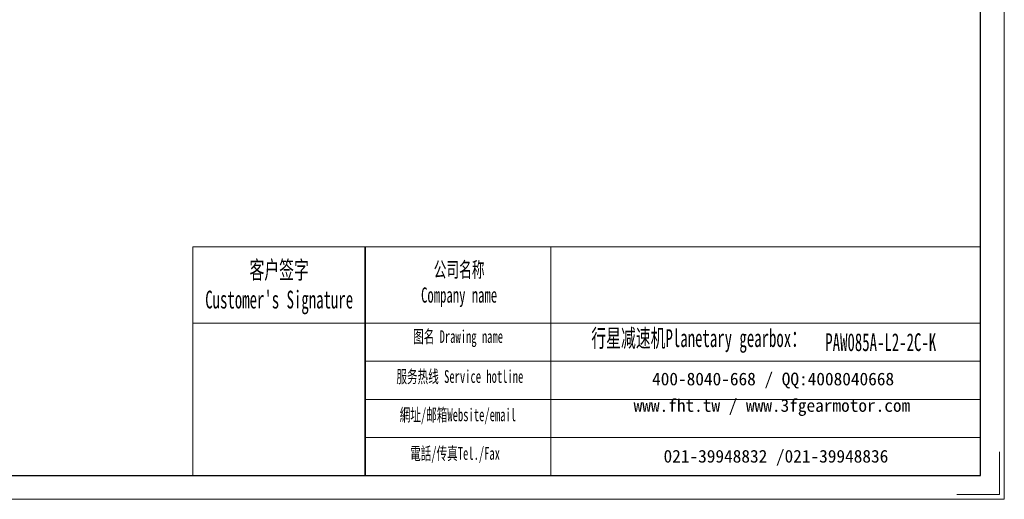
# Model space of a CAD drawing. Header units: millimetres. Extents: x 3134 to 3768, y -248 to 215.
# Tile 3 of 6: x 3456 to 3768, y -248 to -96. Entities that reach past the tile are written whole.
import ezdxf

# ---------------------------------------------------------------- set-up
doc = ezdxf.new("R2010")
doc.units = ezdxf.units.MM
doc.layers.get('0').update_dxf_attribs({"lineweight": 35})
for name, color, linetype, lineweight in [('7标注层', 4, 'Continuous', 18), ('SLD-0', 7, 'Continuous', 18), ('图框_外框线', 7, 'Continuous', 18)]:
    doc.layers.add(name, color=color, linetype=linetype, lineweight=lineweight)
doc.styles.add('SLDTEXTSTYLE4', font='txt', dxfattribs={"width": 0.611111})

msp = doc.modelspace()

# ---------------------------------------------------------------- linework, layer by layer
msp.add_line((3565.3636, -167.7623), (3565.3636, -240.2745))
at = {"layer": '7标注层', "color": 0}
msp.add_line((3510.6645, -167.7623), (3510.6645, -240.2621), dxfattribs=at)
at = {"layer": '图框_外框线'}
for p, q in [((3510.6645, -167.7623), (3565.3636, -167.7623)), ((3565.3636, -167.7623), (3565.3636, -240.2621)), ((3565.3636, -167.7623), (3760.655, -167.7623)), ((3624.2981, -167.7623), (3624.2981, -240.2621)), ((3510.6645, -191.9556), (3565.3636, -191.9556)), ((3565.3636, -191.9556), (3760.655, -191.9556)), ((3565.3636, -204.0522), (3760.655, -204.0522)), ((3565.3636, -216.1488), (3760.655, -216.1488)), ((3565.3636, -228.2454), (3760.655, -228.2454))]:
    msp.add_line(p, q, dxfattribs=at)
at = {"layer": '图框_外框线', "color": 3}
msp.add_lwpolyline([(3133.8367, -247.8141), (3768.207, -247.8141), (3768.207, 200.7763), (3133.8367, 200.7763)], close=True, dxfattribs=at)
at = {"layer": '图框_外框线', "color": 3, "lineweight": 25}
msp.add_lwpolyline([(3171.5968, -240.2621), (3760.655, -240.2621), (3760.655, 193.2243), (3171.5968, 193.2243)], close=True, dxfattribs=at)
at = {"layer": '图框_外框线', "color": 3}
msp.add_lwpolyline([(3766.6966, -232.71), (3766.6966, -246.3037), (3753.103, -246.3037)], dxfattribs=at)

# ---------------------------------------------------------------- texts
at = {"layer": 'SLD-0', "color": 1, "attachment_point": 2, "style": 'SLDTEXTSTYLE4'}
for s, insert, char_height, width in [("{\\fSimSun|b1|i0|c134|p2;客户签字\\PCustomer's Signature}", (3538.1083, -172.2382), 5.645084, 70.225429), ('{\\fSimSun|b1|i0|c134|p2;公司名称\\PCompany name}', (3595.2046, -172.5378), 4.838644, 62.645326), ('{\\fSimSun|b1|i0|c134|p2;图名 Drawing name}', (3594.8739, -194.1854), 4.032203, 51.566571), ('{\\fSimSun|b1|i0|c134|p2;  \\H1.1667x;行星减速机Planetary gearbox\\fSimSun|b0|i0|c134|p2;：}', (3669.2101, -193.8744), 4.838644, 76.100444), ('PAW085A-L2-2C-K', (3728.9894, -195.159), 5.645084, 41.081987), ('{\\fSimSun|b1|i0|c134|p2;服务热线 Service hotline}', (3595.4457, -206.8646), 4.032203, 57.450114), ('{\\fSimSun|b1|i0|c134|p2;網址/邮箱Website/email}', (3594.8178, -219.013), 4.032203, 59.800161), ('{\\fSimSun|b1|i0|c134|p2;電話/传真Tel./Fax}', (3593.9144, -231.2561), 4.032203, 60.519382)]:
    msp.add_mtext(s, dxfattribs=dict(at, insert=insert, char_height=char_height, width=width))
at = {"layer": 'SLD-0', "color": 1, "char_height": 4.032203, "attachment_point": 2}
for s, insert, width in [('{\\fSimSun|b1|i0|c134|p2;400-8040-668 / QQ:4008040668}', (3694.841, -207.635), 117.399239), ('{\\fSimSun|b1|i0|c134|p2;www.fht.tw / www.3fgearmotor.com }', (3694.4692, -216.0336), 117.531399), ('{\\fSimSun|b1|i0|c134|p2;021-39948832 /021-39948836 }', (3695.7402, -232.1377), 89.744114)]:
    msp.add_mtext(s, dxfattribs=dict(at, insert=insert, width=width))

doc.saveas('drawing.dxf')
